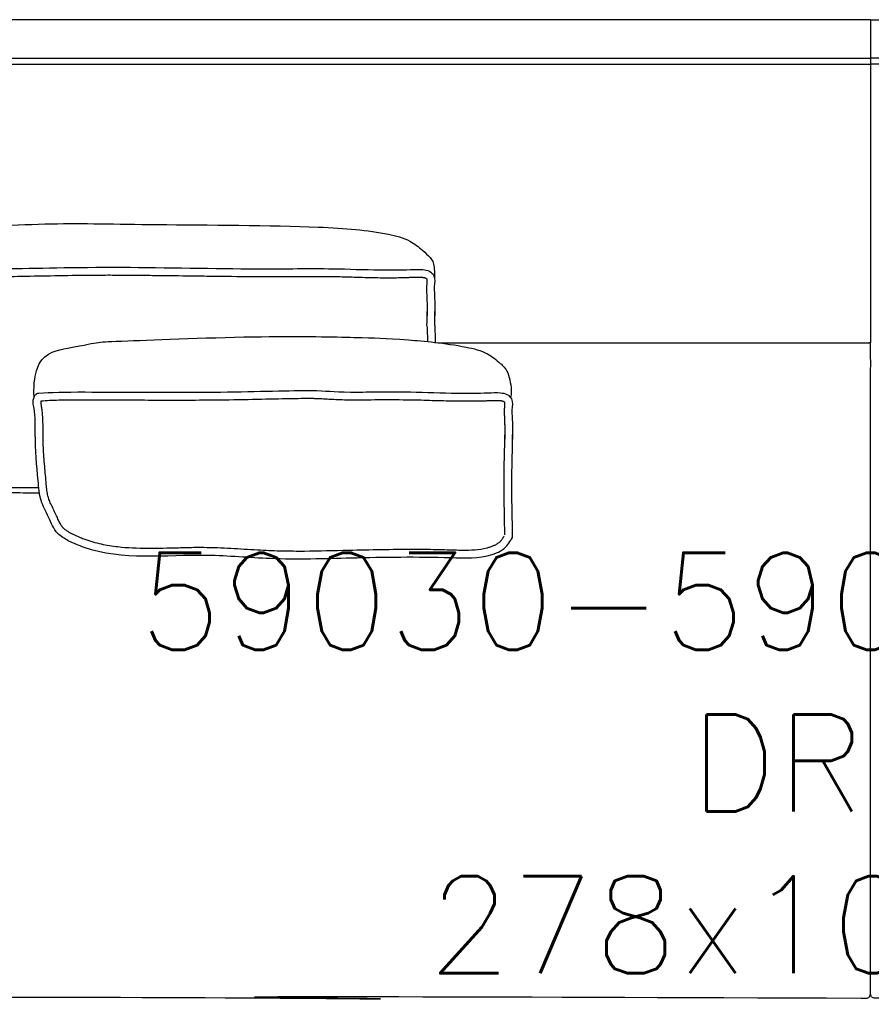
# Model space of a CAD drawing. Extents: x 191037 to 191315, y -197455 to -197353.
# Tile 2 of 3: x 191088 to 191176, y -197455 to -197353. Entities that reach past the tile are written whole.
import ezdxf

# ---------------------------------------------------------------- set-up
doc = ezdxf.new("R2010")
doc.units = 0
doc.header["$LTSCALE"] = 10
doc.layers.add('GIORGETTI', color=29, linetype='CONTINUOUS')
doc.layers.add('TESTI', color=252, linetype='CONTINUOUS')
doc.styles.get("Standard").update_dxf_attribs({"font": 'txt.shx'})

msp = doc.modelspace()

# ---------------------------------------------------------------- linework, layer by layer
at = {"layer": 'GIORGETTI'}
for p, q in [((191175.68, -197353.17), (191056.52, -197353.17)), ((191175.68, -197353.17), (191294.84, -197353.17)), ((191175.68, -197357.14), (191175.68, -197358.04)), ((191175.68, -197357.14), (191175.68, -197358.04)), ((191131.11, -197386.46), (191175.54, -197386.46))]:
    msp.add_line(p, q, dxfattribs=at)
at = {"layer": 'GIORGETTI', "ltscale": 10}
for p, q in [((191175.68, -197354.56), (191175.68, -197386.46)), ((191175.68, -197354.56), (191175.68, -197386.46)), ((191060.07, -197357.14), (191175.68, -197357.14)), ((191291.29, -197357.14), (191175.68, -197357.14)), ((191060.07, -197357.74), (191175.68, -197357.74)), ((191291.29, -197357.74), (191175.68, -197357.74))]:
    msp.add_line(p, q, dxfattribs=at)
at = {"layer": 'GIORGETTI'}
for points, knots in [([(191175.68, -197353.17), (191175.68, -197353.17), (191175.68, -197353.19), (191175.68, -197353.31), (191175.68, -197353.55), (191175.68, -197353.95)], [-12.929788, -12.929788, -12.929788, -12.929788, -9.910135, -9.910135, 0, 0, 0, 0]), ([(191175.68, -197353.17), (191175.68, -197353.17), (191175.68, -197353.19), (191175.68, -197353.31), (191175.68, -197353.55), (191175.68, -197353.95)], [-12.929788, -12.929788, -12.929788, -12.929788, -9.910135, -9.910135, 0, 0, 0, 0]), ([(191175.68, -197353.95), (191175.68, -197354.17), (191175.68, -197354.54), (191175.68, -197355.61), (191175.68, -197356.3), (191175.68, -197357.14)], [-15.260146, -15.260146, -15.260146, -15.260146, -7.629675, -7.629675, 0, 0, 0, 0]), ([(191175.68, -197353.95), (191175.68, -197354.17), (191175.68, -197354.54), (191175.68, -197355.61), (191175.68, -197356.3), (191175.68, -197357.14)], [-15.260146, -15.260146, -15.260146, -15.260146, -7.629675, -7.629675, 0, 0, 0, 0]), ([(191175.68, -197358.04), (191175.68, -197359.17), (191175.68, -197360.32), (191175.68, -197363.13), (191175.68, -197364.3), (191175.68, -197364.79)], [-2.224962, -2.224962, -2.224962, -2.224962, -1.348772, -1.348772, -0.062739, -0.062739, -0.062739, -0.062739]), ([(191175.68, -197358.04), (191175.68, -197359.17), (191175.68, -197360.32), (191175.68, -197363.13), (191175.68, -197364.3), (191175.68, -197364.79)], [-2.224962, -2.224962, -2.224962, -2.224962, -1.348772, -1.348772, -0.062739, -0.062739, -0.062739, -0.062739]), ([(191175.68, -197364.79), (191175.68, -197365.53), (191175.68, -197367.31), (191175.68, -197370.98), (191175.68, -197372.41), (191175.68, -197373.72)], [-11.964004, -11.964004, -11.964004, -11.964004, -4.944179, -4.944179, 0, 0, 0, 0]), ([(191175.68, -197364.79), (191175.68, -197365.53), (191175.68, -197367.31), (191175.68, -197370.98), (191175.68, -197372.41), (191175.68, -197373.72)], [-11.964004, -11.964004, -11.964004, -11.964004, -4.944179, -4.944179, 0, 0, 0, 0]), ([(191175.68, -197373.72), (191175.68, -197375.11), (191175.68, -197376.41), (191175.68, -197378.84), (191175.68, -197379.94), (191175.68, -197380.74)], [-8.786579, -8.786579, -8.786579, -8.786579, -4.588596, -4.588596, 0, 0, 0, 0]), ([(191175.68, -197373.72), (191175.68, -197375.11), (191175.68, -197376.41), (191175.68, -197378.84), (191175.68, -197379.94), (191175.68, -197380.74)], [-8.786579, -8.786579, -8.786579, -8.786579, -4.588596, -4.588596, 0, 0, 0, 0]), ([(191175.68, -197380.74), (191175.68, -197381.48), (191175.68, -197383.2), (191175.68, -197385.25), (191175.68, -197385.75), (191175.68, -197386.02)], [-21.891963, -21.891963, -21.891963, -21.891963, -7.673715, -7.673715, 0, 0, 0, 0]), ([(191175.68, -197380.74), (191175.68, -197381.48), (191175.68, -197383.2), (191175.68, -197385.25), (191175.68, -197385.75), (191175.68, -197386.02)], [-21.891963, -21.891963, -21.891963, -21.891963, -7.673715, -7.673715, 0, 0, 0, 0]), ([(191065.15, -197400.61), (191066.03, -197400.76), (191068.12, -197401.1), (191072.28, -197401.35), (191076.98, -197401.65), (191082.27, -197401.95), (191086.4, -197401.89), (191089.1, -197401.92), (191089.99, -197401.92)], [0, 0, 0, 0, 26.644834, 63.513705, 125.006737, 168.018068, 222.254559, 249.021685, 249.021685, 249.021685, 249.021685])]:
    msp.add_open_spline(points, degree=3, knots=knots, dxfattribs=at)
at = {"layer": 'GIORGETTI', "ltscale": 10}
for points, knots in [([(191062.6, -197379.41), (191062.6, -197379.4), (191062.6, -197379.39), (191062.6, -197379.38), (191062.6, -197379.38), (191062.6, -197379.38), (191062.6, -197379.38), (191062.59, -197379.27), (191062.53, -197378.35), (191062.83, -197375.96), (191070.38, -197374.65), (191079.13, -197374.85), (191090.88, -197374.05), (191101.4, -197374.33), (191117.92, -197374.35), (191124.55, -197374.91), (191128.05, -197375.75), (191129.38, -197376.83), (191130.35, -197377.71), (191130.71, -197378.3), (191130.71, -197379.2), (191130.74, -197379.91)], [2.615432, 2.615432, 2.615432, 2.615432, 2.941562, 2.941562, 2.941562, 2.950385, 2.950385, 2.950385, 6.109415, 30.639548, 65.032755, 205.48983, 314.505213, 411.706244, 522.607592, 589.040537, 612.197922, 628.604946, 639.534113, 651.378318, 656.787415, 656.787415, 656.787415, 656.787415]), ([(191063.55, -197395.62), (191063.43, -197393.93), (191063.15, -197389.78), (191062.64, -197384.79), (191062.74, -197381.2), (191062.44, -197379.79), (191062.68, -197379), (191066.44, -197379.04), (191073.96, -197378.79), (191085.14, -197378.95), (191096.34, -197378.56), (191112.57, -197378.92), (191119.51, -197378.76), (191124.52, -197378.98), (191127.62, -197378.96), (191129.33, -197378.87), (191130.21, -197379.01), (191130.86, -197379.65), (191130.66, -197380.59), (191130.75, -197381.8), (191130.76, -197382.81), (191130.77, -197383.54), (191130.77, -197383.69)], [7.081431, 7.081431, 7.081431, 7.081431, 57.744278, 131.858644, 158.079275, 164.138354, 174.134305, 183.333787, 267.214357, 407.448969, 514.750488, 603.920516, 674.325955, 722.782754, 754.449569, 767.229462, 774.155255, 780.675154, 791.988859, 800.170882, 817.456135, 822.090256, 822.090256, 822.090256, 822.090256]), ([(191063.31, -197379.82), (191063.33, -197379.82), (191063.36, -197379.81), (191063.45, -197379.81), (191063.52, -197379.81), (191063.63, -197379.81), (191063.67, -197379.81), (191063.77, -197379.81), (191063.84, -197379.81), (191063.97, -197379.81), (191064.04, -197379.81), (191064.24, -197379.81), (191064.37, -197379.81), (191064.77, -197379.81), (191065.04, -197379.81), (191065.82, -197379.81), (191066.33, -197379.8), (191067.86, -197379.78), (191068.85, -197379.76), (191070.5, -197379.73), (191071.17, -197379.72), (191072.27, -197379.7), (191072.7, -197379.69), (191073.58, -197379.69), (191074.01, -197379.68), (191075.33, -197379.67), (191076.21, -197379.67), (191078.87, -197379.67), (191080.65, -197379.67), (191083.34, -197379.66), (191084.24, -197379.66), (191085.57, -197379.65), (191085.99, -197379.64), (191087.29, -197379.62), (191088.15, -197379.61), (191091.22, -197379.55), (191093.54, -197379.5), (191096.95, -197379.48), (191097.6, -197379.48), (191098.8, -197379.49), (191099.35, -197379.49), (191100.48, -197379.5), (191101.06, -197379.51), (191102.83, -197379.53), (191104.04, -197379.54), (191106.02, -197379.57), (191106.79, -197379.58), (191109.08, -197379.61), (191110.55, -197379.63), (191112.22, -197379.64), (191112.54, -197379.64), (191113.17, -197379.64), (191113.48, -197379.64), (191114.37, -197379.64), (191114.94, -197379.64), (191116.57, -197379.63), (191117.57, -197379.62), (191118.95, -197379.62), (191119.36, -197379.62), (191120.05, -197379.63), (191120.32, -197379.64), (191120.87, -197379.65), (191121.14, -197379.65), (191121.97, -197379.68), (191122.52, -197379.69), (191123.68, -197379.73), (191124.29, -197379.74), (191125.18, -197379.76), (191125.47, -197379.76), (191126.04, -197379.76), (191126.32, -197379.76), (191126.86, -197379.76), (191127.11, -197379.75), (191127.53, -197379.74), (191127.7, -197379.74), (191128, -197379.73), (191128.15, -197379.72), (191128.43, -197379.71), (191128.56, -197379.71), (191128.78, -197379.7), (191128.87, -197379.7), (191129.12, -197379.7), (191129.28, -197379.7), (191129.46, -197379.72), (191129.48, -197379.72), (191129.53, -197379.72), (191129.55, -197379.73), (191129.61, -197379.73), (191129.65, -197379.74), (191129.71, -197379.76), (191129.74, -197379.76), (191129.78, -197379.78), (191129.79, -197379.78), (191129.81, -197379.79), (191129.82, -197379.8), (191129.84, -197379.81), (191129.85, -197379.82), (191129.88, -197379.84), (191129.9, -197379.85), (191129.92, -197379.88), (191129.93, -197379.89), (191129.93, -197379.9), (191129.93, -197379.9), (191129.93, -197379.9), (191129.93, -197379.9), (191129.93, -197379.91), (191129.94, -197379.91), (191129.94, -197379.94), (191129.94, -197379.96), (191129.95, -197380.02), (191129.95, -197380.08), (191129.94, -197380.23), (191129.93, -197380.32), (191129.92, -197380.46), (191129.92, -197380.51), (191129.91, -197380.61), (191129.91, -197380.67), (191129.9, -197380.78), (191129.9, -197380.83), (191129.9, -197380.99), (191129.9, -197381.09), (191129.91, -197381.29), (191129.92, -197381.39), (191129.93, -197381.53), (191129.93, -197381.57), (191129.93, -197381.67), (191129.94, -197381.72), (191129.94, -197381.86), (191129.94, -197381.96), (191129.95, -197382.26), (191129.96, -197382.45), (191129.96, -197382.81), (191129.96, -197382.97), (191129.97, -197383.24), (191129.97, -197383.35), (191129.97, -197383.54), (191129.97, -197383.62), (191129.97, -197383.7)], [178.767049, 178.767049, 178.767049, 178.767049, 179.939254, 179.939254, 182.362627, 182.362627, 183.295476, 183.295476, 185.161173, 185.161173, 187.026871, 187.026871, 190.758265, 190.758265, 198.221055, 198.221055, 213.146634, 213.146634, 242.997791, 242.997791, 263.437674, 263.437674, 276.737762, 276.737762, 290.037849, 290.037849, 316.638024, 316.638024, 369.838373, 369.838373, 396.703912, 396.703912, 409.354905, 409.354905, 435.197167, 435.197167, 498.681301, 498.681301, 512.762113, 512.762113, 523.959142, 523.959142, 535.15617, 535.15617, 557.550227, 557.550227, 571.929346, 571.929346, 600.687585, 600.687585, 607.778449, 607.778449, 614.869312, 614.869312, 629.051038, 629.051038, 657.41449, 657.41449, 669.81147, 669.81147, 678.10032, 678.10032, 686.38917, 686.38917, 702.966869, 702.966869, 721.087361, 721.087361, 729.533078, 729.533078, 737.978796, 737.978796, 745.466949, 745.466949, 750.360716, 750.360716, 754.544187, 754.544187, 758.727658, 758.727658, 761.492589, 761.492589, 767.022451, 767.022451, 767.896471, 767.896471, 768.770491, 768.770491, 770.518531, 770.518531, 772.245292, 772.245292, 773.42906, 773.42906, 774.674949, 774.674949, 775.920838, 775.920838, 778.161008, 778.161008, 780.401178, 780.401178, 781.081684, 781.081684, 781.762189, 781.762189, 783.1232, 783.1232, 784.484211, 784.484211, 787.283355, 787.283355, 790.082499, 790.082499, 791.28176, 791.28176, 792.631941, 792.631941, 793.982123, 793.982123, 796.682486, 796.682486, 799.474136, 799.474136, 800.992185, 800.992185, 802.510233, 802.510233, 805.54633, 805.54633, 811.618523, 811.618523, 816.330548, 816.330548, 819.623983, 819.623983, 822.090256, 822.090256, 822.090256, 822.090256]), ([(191129.95, -197384.68), (191129.97, -197384.2), (191129.98, -197383.72), (191129.97, -197383.26), (191129.97, -197383.25), (191129.97, -197383.25)], [951.717933, 951.717933, 951.717933, 951.717933, 966.228673, 966.228673, 966.375246, 966.375246, 966.375246, 966.375246]), ([(191089.45, -197392.06), (191089.44, -197391.96), (191089.39, -197391.04), (191089.68, -197387.59), (191097.24, -197386.28), (191094.15, -197386.48), (191113.56, -197385.68), (191124.08, -197385.96), (191125.92, -197385.98), (191132.55, -197386.54), (191136.06, -197387.38), (191137.38, -197388.46), (191138.36, -197389.34), (191138.71, -197391.37), (191138.6, -197391.94), (191138.57, -197392.12)], [3.155681, 3.155681, 3.155681, 3.155681, 6.109415, 30.639548, 65.032755, 205.48983, 314.505213, 411.706244, 522.607592, 589.040537, 612.197922, 628.604946, 639.534113, 651.378318, 656.787415, 656.787415, 656.787415, 656.787415]), ([(191089.87, -197400.68), (191089.72, -197399.09), (191089.51, -197396.85), (191089.59, -197393.91), (191089.29, -197392.49), (191089.53, -197391.7), (191090.99, -197391.56), (191094.99, -197391.5), (191107.83, -197391.66), (191119.02, -197391.26), (191120.58, -197391.62), (191127.51, -197391.46), (191132.52, -197391.68), (191135.62, -197391.66), (191137.33, -197391.57), (191138.21, -197391.72), (191138.87, -197392.35), (191138.67, -197393.3), (191138.76, -197394.5), (191138.77, -197395.51), (191138.78, -197396.24), (191138.78, -197396.4)], [76.590604, 76.590604, 76.590604, 76.590604, 131.858644, 158.079275, 164.138354, 174.134305, 183.333787, 267.214357, 407.448969, 514.750488, 603.920516, 674.325955, 722.782754, 754.449569, 767.229462, 774.155255, 780.675154, 791.988859, 800.170882, 817.456135, 822.090256, 822.090256, 822.090256, 822.090256]), ([(191090.67, -197400.6), (191090.64, -197400.28), (191090.61, -197399.96), (191090.52, -197399.02), (191090.47, -197398.39), (191090.41, -197397.44), (191090.4, -197397.13), (191090.38, -197396.6), (191090.37, -197396.38), (191090.37, -197396.05), (191090.37, -197395.93), (191090.36, -197395.52), (191090.37, -197395.21), (191090.36, -197394.57), (191090.35, -197394.23), (191090.31, -197393.81), (191090.31, -197393.72), (191090.28, -197393.47), (191090.26, -197393.31), (191090.23, -197393.11), (191090.22, -197393.08), (191090.22, -197393.02), (191090.21, -197392.99), (191090.2, -197392.91), (191090.19, -197392.86), (191090.18, -197392.78), (191090.17, -197392.74), (191090.16, -197392.69), (191090.16, -197392.66), (191090.16, -197392.62), (191090.16, -197392.6), (191090.16, -197392.56), (191090.16, -197392.54), (191090.16, -197392.49), (191090.17, -197392.47), (191090.17, -197392.45)], [76.590604, 76.590604, 76.590604, 76.590604, 87.767563, 87.767563, 110.121482, 110.121482, 120.873519, 120.873519, 128.09555, 128.09555, 131.876821, 131.876821, 141.40643, 141.40643, 150.936039, 150.936039, 153.21609, 153.21609, 157.776193, 157.776193, 158.582903, 158.582903, 159.389613, 159.389613, 161.003034, 161.003034, 162.383228, 162.383228, 163.468737, 163.468737, 164.749905, 164.749905, 166.031073, 166.031073, 167.424948, 167.424948, 167.424948, 167.424948]), ([(191090.17, -197392.45), (191090.71, -197392.4), (191091.31, -197392.38), (191092.7, -197392.34), (191093.49, -197392.34), (191094.81, -197392.33), (191095.22, -197392.34), (191096.09, -197392.34), (191096.54, -197392.34), (191097.96, -197392.35), (191098.98, -197392.35), (191102.08, -197392.37), (191104.29, -197392.37), (191107.17, -197392.36), (191107.85, -197392.35), (191109.89, -197392.33), (191111.21, -197392.3), (191113.67, -197392.25), (191114.82, -197392.22), (191116.21, -197392.2), (191116.59, -197392.19), (191117.17, -197392.19), (191117.4, -197392.19), (191117.77, -197392.19), (191117.92, -197392.19), (191118.19, -197392.19), (191118.32, -197392.19), (191118.69, -197392.2), (191118.91, -197392.21), (191119.36, -197392.23), (191119.59, -197392.25), (191120.05, -197392.27), (191120.29, -197392.29), (191120.83, -197392.31), (191121.12, -197392.32), (191121.61, -197392.34), (191121.78, -197392.34), (191122.32, -197392.34), (191122.72, -197392.34), (191123.6, -197392.34), (191124.08, -197392.33), (191125.63, -197392.32), (191126.78, -197392.32), (191128.32, -197392.34), (191128.7, -197392.35), (191129.45, -197392.36), (191129.83, -197392.38), (191130.98, -197392.41), (191131.74, -197392.43), (191132.75, -197392.45), (191132.98, -197392.46), (191133.67, -197392.46), (191134.12, -197392.46), (191134.77, -197392.46), (191134.97, -197392.46), (191135.33, -197392.45), (191135.49, -197392.45), (191135.78, -197392.44), (191135.91, -197392.44), (191136.11, -197392.43), (191136.18, -197392.43), (191136.34, -197392.42), (191136.43, -197392.42), (191136.59, -197392.41), (191136.67, -197392.41), (191136.91, -197392.4), (191137.06, -197392.4), (191137.28, -197392.41), (191137.35, -197392.41), (191137.45, -197392.42), (191137.48, -197392.42), (191137.54, -197392.43), (191137.57, -197392.43), (191137.65, -197392.44), (191137.7, -197392.45), (191137.77, -197392.47), (191137.8, -197392.48), (191137.82, -197392.5), (191137.83, -197392.5), (191137.84, -197392.51), (191137.85, -197392.51), (191137.87, -197392.53), (191137.88, -197392.54), (191137.91, -197392.56), (191137.92, -197392.58), (191137.93, -197392.59), (191137.93, -197392.59), (191137.93, -197392.6), (191137.94, -197392.6), (191137.94, -197392.6), (191137.94, -197392.6), (191137.94, -197392.61), (191137.94, -197392.63), (191137.95, -197392.67), (191137.95, -197392.7), (191137.95, -197392.77), (191137.95, -197392.82), (191137.94, -197392.94), (191137.94, -197393.02), (191137.93, -197393.16), (191137.92, -197393.2), (191137.92, -197393.27), (191137.92, -197393.3), (191137.91, -197393.37), (191137.91, -197393.4), (191137.91, -197393.47), (191137.91, -197393.5), (191137.91, -197393.6), (191137.91, -197393.66), (191137.91, -197393.85), (191137.92, -197393.96), (191137.93, -197394.12), (191137.93, -197394.17), (191137.93, -197394.25), (191137.93, -197394.28), (191137.94, -197394.35), (191137.94, -197394.39), (191137.94, -197394.49), (191137.95, -197394.56), (191137.95, -197394.77), (191137.96, -197394.91), (191137.97, -197395.34), (191137.97, -197395.63), (191137.97, -197396.08), (191137.98, -197396.24), (191137.98, -197396.41)], [187.205418, 187.205418, 187.205418, 187.205418, 225.337544, 225.337544, 263.46967, 263.46967, 279.282505, 279.282505, 295.09534, 295.09534, 326.721011, 326.721011, 387.148635, 387.148635, 406.074062, 406.074062, 443.924916, 443.924916, 481.77577, 481.77577, 497.131922, 497.131922, 507.756623, 507.756623, 515.616473, 515.616473, 523.476324, 523.476324, 539.196024, 539.196024, 557.484132, 557.484132, 575.772239, 575.772239, 594.060347, 594.060347, 602.516603, 602.516603, 619.429116, 619.429116, 636.341629, 636.341629, 671.422895, 671.422895, 682.868249, 682.868249, 694.313603, 694.313603, 717.204311, 717.204311, 724.238741, 724.238741, 737.488547, 737.488547, 743.530061, 743.530061, 748.231771, 748.231771, 751.99779, 751.99779, 754.201108, 754.201108, 756.709774, 756.709774, 759.21844, 759.21844, 764.235772, 764.235772, 766.692251, 766.692251, 767.879052, 767.879052, 769.065854, 769.065854, 771.439457, 771.439457, 773.81306, 773.81306, 774.617262, 774.617262, 775.421464, 775.421464, 777.029869, 777.029869, 779.15603, 779.15603, 780.077107, 780.077107, 780.675174, 780.675174, 781.87131, 781.87131, 783.728078, 783.728078, 785.584845, 785.584845, 787.441613, 787.441613, 790.011927, 790.011927, 791.142925, 791.142925, 791.890493, 791.890493, 792.702476, 792.702476, 793.514458, 793.514458, 795.138423, 795.138423, 798.386353, 798.386353, 799.851568, 799.851568, 800.935996, 800.935996, 802.020424, 802.020424, 804.18928, 804.18928, 808.526992, 808.526992, 817.202415, 817.202415, 822.090256, 822.090256, 822.090256, 822.090256]), ([(191138.58, -197406.8), (191138.61, -197406.77), (191138.78, -197406.53), (191138.8, -197406.33), (191138.6, -197401.08), (191138.79, -197396.55), (191138.77, -197395.93)], [788.045807, 788.045807, 788.045807, 788.045807, 789.502864, 798.902671, 948.023356, 966.375246, 966.375246, 966.375246, 966.375246]), ([(191137.98, -197406.27), (191137.98, -197406.13), (191137.97, -197405.93), (191137.96, -197405.45), (191137.96, -197405.16), (191137.93, -197404.1), (191137.92, -197403.17), (191137.9, -197401.11), (191137.9, -197399.98), (191137.92, -197398.64), (191137.93, -197398.43), (191137.94, -197398.05), (191137.94, -197397.87), (191137.95, -197397.59), (191137.95, -197397.49), (191137.96, -197397.29), (191137.96, -197397.18), (191137.97, -197396.88), (191137.97, -197396.67), (191137.98, -197396.29), (191137.98, -197396.13), (191137.97, -197395.95)], [813.415018, 813.415018, 813.415018, 813.415018, 831.670575, 831.670575, 849.926133, 849.926133, 891.025641, 891.025641, 932.125149, 932.125149, 939.509439, 939.509439, 945.870716, 945.870716, 949.622249, 949.622249, 953.373781, 953.373781, 960.876847, 960.876847, 966.375246, 966.375246, 966.375246, 966.375246]), ([(191065.42, -197399.86), (191066.96, -197400.09), (191071.08, -197400.62), (191077.14, -197400.98), (191083.6, -197401.36), (191087.5, -197401.38), (191089.5, -197401.38), (191089.93, -197401.38)], [0, 0, 0, 0, 34.901302, 124.54901, 181.863401, 228.959859, 241.77472, 241.77472, 241.77472, 241.77472]), ([(191093.36, -197406.16), (191093.31, -197406.13), (191093.26, -197406.11), (191093.12, -197406.03), (191093.03, -197405.98), (191092.84, -197405.86), (191092.74, -197405.79), (191092.61, -197405.7), (191092.58, -197405.67), (191092.52, -197405.62), (191092.5, -197405.6), (191092.47, -197405.57), (191092.45, -197405.55), (191092.42, -197405.52), (191092.41, -197405.5), (191092.36, -197405.45), (191092.33, -197405.41), (191092.23, -197405.27), (191092.17, -197405.16), (191092.04, -197404.91), (191091.98, -197404.78), (191091.84, -197404.48), (191091.78, -197404.33), (191091.68, -197404.11), (191091.66, -197404.06), (191091.61, -197403.97), (191091.59, -197403.92), (191091.52, -197403.77), (191091.47, -197403.68), (191091.34, -197403.41), (191091.25, -197403.24), (191091.1, -197402.91), (191091.03, -197402.75), (191090.96, -197402.56), (191090.95, -197402.52), (191090.92, -197402.43), (191090.91, -197402.39), (191090.88, -197402.27), (191090.86, -197402.18), (191090.8, -197401.92), (191090.77, -197401.73), (191090.73, -197401.34), (191090.71, -197401.14), (191090.69, -197400.83), (191090.68, -197400.72), (191090.67, -197400.62)], [0, 0, 0, 0, 1.637604, 1.637604, 4.912813, 4.912813, 9.345927, 9.345927, 11.272946, 11.272946, 12.64556, 12.64556, 13.75727, 13.75727, 14.86898, 14.86898, 17.092401, 17.092401, 21.99967, 21.99967, 26.906938, 26.906938, 31.814207, 31.814207, 33.305244, 33.305244, 34.796281, 34.796281, 37.778354, 37.778354, 43.742501, 43.742501, 49.706647, 49.706647, 51.303251, 51.303251, 52.899854, 52.899854, 56.09306, 56.09306, 62.479474, 62.479474, 68.865887, 68.865887, 71.907443, 71.907443, 71.907443, 71.907443]), ([(191092.97, -197406.86), (191093.5, -197407.1), (191097.94, -197408.99), (191105.27, -197407.97), (191114.38, -197408.85), (191122.78, -197408.59), (191130.37, -197408.47), (191135.86, -197408.75), (191138.04, -197407.72), (191138.46, -197407), (191138.58, -197406.8)], [10.656418, 10.656418, 10.656418, 10.656418, 27.983626, 155.424835, 220.532319, 303.868734, 406.408551, 449.538912, 466.982212, 474.105433, 474.105433, 474.105433, 474.105433]), ([(191093.31, -197406.13), (191093.61, -197406.27), (191093.91, -197406.41), (191094.37, -197406.59), (191094.53, -197406.65), (191094.83, -197406.76), (191094.97, -197406.81), (191095.24, -197406.9), (191095.38, -197406.94), (191095.79, -197407.06), (191096.07, -197407.13), (191096.92, -197407.32), (191097.49, -197407.41), (191099.08, -197407.59), (191100.1, -197407.63), (191102.2, -197407.64), (191103.26, -197407.61), (191104.85, -197407.57), (191105.36, -197407.55), (191106.35, -197407.54), (191106.82, -197407.54), (191108.23, -197407.56), (191109.16, -197407.6), (191110.99, -197407.71), (191111.9, -197407.77), (191113.18, -197407.84), (191113.55, -197407.86), (191114.3, -197407.89), (191114.68, -197407.9), (191115.8, -197407.92), (191116.56, -197407.93), (191118.83, -197407.91), (191120.36, -197407.87), (191123, -197407.81), (191124.11, -197407.78), (191126.34, -197407.75), (191127.46, -197407.74), (191128.96, -197407.74), (191129.34, -197407.74), (191130.49, -197407.75), (191131.26, -197407.77), (191132.16, -197407.79), (191132.29, -197407.8), (191132.55, -197407.8), (191132.68, -197407.81), (191133.07, -197407.82), (191133.33, -197407.83), (191134.02, -197407.84), (191134.46, -197407.83), (191135.3, -197407.76), (191135.71, -197407.7), (191136.21, -197407.58), (191136.31, -197407.55), (191136.52, -197407.48), (191136.63, -197407.44), (191136.84, -197407.36), (191136.94, -197407.32), (191137.15, -197407.21), (191137.25, -197407.15), (191137.43, -197407.02), (191137.51, -197406.95), (191137.58, -197406.86), (191137.59, -197406.85), (191137.61, -197406.83), (191137.62, -197406.81), (191137.65, -197406.77), (191137.68, -197406.74), (191137.76, -197406.62), (191137.82, -197406.51), (191137.9, -197406.39)], [10.656418, 10.656418, 10.656418, 10.656418, 20.871998, 20.871998, 26.366676, 26.366676, 31.004935, 31.004935, 35.643194, 35.643194, 44.919712, 44.919712, 63.472749, 63.472749, 95.03818, 95.03818, 126.603612, 126.603612, 141.609503, 141.609503, 155.312877, 155.312877, 182.719624, 182.719624, 210.126371, 210.126371, 221.56425, 221.56425, 233.002129, 233.002129, 255.877888, 255.877888, 301.629406, 301.629406, 335.038664, 335.038664, 368.447922, 368.447922, 379.877331, 379.877331, 402.736149, 402.736149, 406.606178, 406.606178, 410.476206, 410.476206, 418.216262, 418.216262, 431.95824, 431.95824, 445.700218, 445.700218, 449.242637, 449.242637, 453.137952, 453.137952, 457.033266, 457.033266, 461.888161, 461.888161, 466.743056, 466.743056, 467.537992, 467.537992, 468.332928, 468.332928, 469.922799, 469.922799, 474.105433, 474.105433, 474.105433, 474.105433])]:
    msp.add_open_spline(points, degree=3, knots=knots, dxfattribs=at)
for points in [[(191130.75, -197384.7), (191130.77, -197384.21), (191130.78, -197383.72), (191130.77, -197383.23)], [(191129.95, -197384.72), (191129.97, -197385.26), (191129.99, -197385.8), (191130.01, -197386.34)]]:
    msp.add_open_spline(points, degree=3, dxfattribs=at)
at = {"layer": 'GIORGETTI'}
for points in [[(191130.75, -197384.7), (191130.77, -197385.27), (191130.79, -197385.85), (191130.81, -197386.42)], [(191175.68, -197386.02), (191175.68, -197386.16), (191175.68, -197386.46), (191175.68, -197386.46)], [(191175.68, -197386.02), (191175.68, -197386.16), (191175.68, -197386.46), (191175.68, -197386.46)]]:
    msp.add_open_spline(points, degree=3, dxfattribs=at)
at = {"layer": 'GIORGETTI', "ltscale": 10}
for points in [[(191175.68, -197453.18), (191175.68, -197448.12), (191175.68, -197444.24), (191175.68, -197433.66), (191175.68, -197425.28), (191175.68, -197417.22), (191175.68, -197404.35), (191175.68, -197398.57), (191175.68, -197392.29), (191175.68, -197390), (191175.68, -197387.78), (191175.68, -197386.78), (191175.68, -197386.58), (191175.65, -197386.51), (191175.61, -197386.47), (191175.54, -197386.46), (191175.52, -197386.46)], [(191042.01, -197452.03), (191041.55, -197452.57), (191041.19, -197452.97), (191041.15, -197453.32), (191041.37, -197453.58), (191041.75, -197453.73), (191042.81, -197453.85), (191078.85, -197453.92), (191122.8, -197454.04), (191116.9, -197453.97), (191174.71, -197453.99)], [(191309.35, -197452.03), (191309.81, -197452.57), (191310.17, -197452.97), (191310.21, -197453.32), (191309.99, -197453.58), (191309.61, -197453.73), (191308.55, -197453.85), (191272.51, -197453.92), (191179.55, -197454.04), (191234.46, -197453.97), (191176.05, -197453.99)], [(191175.3, -197453.99), (191175.49, -197453.95), (191175.63, -197453.71), (191175.68, -197453.18)], [(191176.05, -197453.99), (191175.87, -197453.95), (191175.72, -197453.71), (191175.68, -197453.18)], [(191174.71, -197453.99), (191175.3, -197453.99)]]:
    msp.add_spline(points, degree=3, dxfattribs=at)
at = {"layer": 'GIORGETTI'}
msp.add_spline([(191092.97, -197406.86), (191091.89, -197406.12), (191090.94, -197404.43), (191090.18, -197402.73), (191089.87, -197400.68)], degree=3, dxfattribs=at)

# ---------------------------------------------------------------- texts
at = {"layer": 'TESTI', "ltscale": 30, "insert": (191175.68, -197429.77), "char_height": 10, "width": 118.9804, "attachment_point": 5}
msp.add_mtext('59030-59035-59040\\PDRIVE\\P278x101xh95', dxfattribs=at)

doc.saveas('drawing.dxf')
